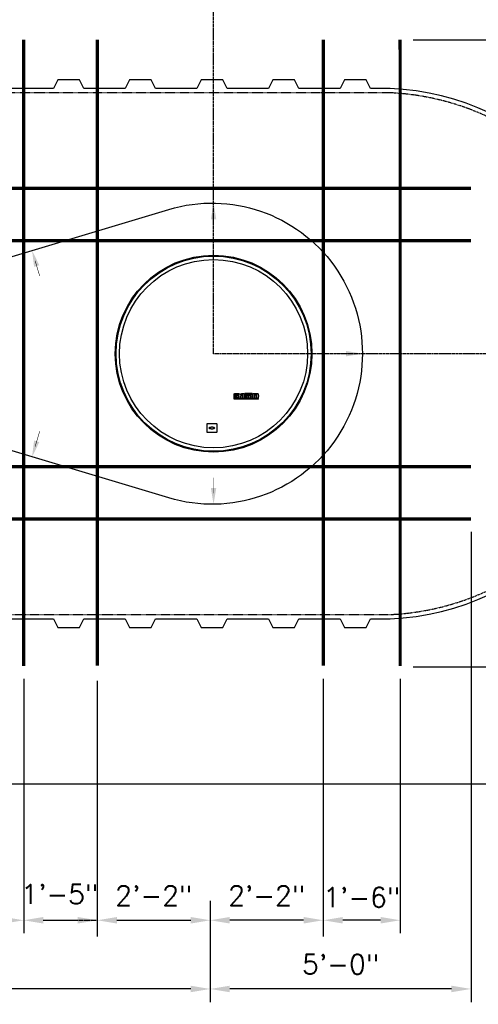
# Model space of a CAD drawing. Extents: x 2360 to 5106, y -824 to 622.
# Tile 12 of 124: x 3553 to 3659, y -245 to -18. Entities that reach past the tile are written whole.
import ezdxf

# ---------------------------------------------------------------- set-up
doc = ezdxf.new("R2010")
doc.units = 0
doc.header["$MEASUREMENT"] = 0
doc.header["$PDSIZE"] = 1
for name, pattern in [('CENTER1', [0.6625, 0.5, -0.075, 0.0125, -0.075]), ('HIDDEN3', [0.1875, 0.125, -0.0625]), ('TANK-SLAB$0$DASHED', [0.75, 0.5, -0.25])]:
    doc.linetypes.add(name, pattern=pattern)
doc.layers.get('DEFPOINTS').update_dxf_attribs({"linetype": 'CONTINUOUS'})
for name, color, linetype in [('CENTERLINE', 3, 'CENTER1'), ('DIM', 3, 'CONTINUOUS'), ('REBAR', 4, 'TANK-SLAB$0$DASHED'), ('TANK-MANHOLE-COVER-40', 2, 'CONTINUOUS'), ('TANK-SLAB', 6, 'CONTINUOUS'), ('TANK-SLOPE', 3, 'CONTINUOUS'), ('TANK-UST', 5, 'CONTINUOUS')]:
    doc.layers.add(name, color=color, linetype=linetype)
doc.styles.add('SIMPLEX', font='simplex')
doc.dimstyles.new('DIM48', dxfattribs={"dimscale": 48, "dimtxt": 0.09375, "dimasz": 0.09375, "dimexe": 0.0625, "dimexo": 0.0625, "dimgap": 0.0625, "dimtad": 1, "dimdec": 4, "dimzin": 3, "dimdsep": 46, "dimlunit": 4, "dimtxsty": 'SIMPLEX', "dimcen": 0, "dimclrd": 3, "dimclre": 3, "dimclrt": 3, "dimadec": 0, "dimazin": 0, "dimtfac": 1, "dimtdec": 4, "dimtofl": 0, "dimtmove": 2, "dimatfit": 3, "dimfxl": 1, "dimfrac": 2, "dimtolj": 1, "dimtzin": 3, "dimarcsym": 0})

# ---------------------------------------------------------------- blocks, each defined once
blk = doc.blocks.new('*D4')
at = {"layer": 'DEFPOINTS', "color": 0, "transparency": 16777216}
for p in [(3090.35, -194.32), (3753.85, -194.32), (3090.35, -290.32)]:
    blk.add_point(p, dxfattribs=at)
at = {"layer": 'DIM', "color": 3, "lineweight": -2, "transparency": 16777216}
for p, q in [((3090.35, -197.32), (3090.35, -293.32)), ((3753.85, -197.32), (3753.85, -293.32)), ((3749.35, -290.32), (3094.85, -290.32))]:
    blk.add_line(p, q, dxfattribs=at)
at = {"layer": 'DIM', "color": 3, "transparency": 16777216}
for points in [[(3094.85, -289.57), (3094.85, -291.07), (3090.35, -290.32)], [(3749.35, -289.57), (3749.35, -291.07), (3753.85, -290.32)]]:
    blk.add_solid(points, dxfattribs=at)
at = {"layer": 'DIM', "color": 3, "transparency": 16777216, "insert": (3422.1, -283.89), "char_height": 4.5, "attachment_point": 5, "style": 'SIMPLEX'}
blk.add_mtext('\\A1;55\'-3 1/2"  (F.V. TANK SLAB)', dxfattribs=at)
blk = doc.blocks.new('*D19')
at = {"layer": 'DEFPOINTS', "color": 0, "transparency": 16777216}
for p in [(3596.87, -225.63), (3596.87, -225.63), (3622.87, -225.63)]:
    blk.add_point(p, dxfattribs=at)
at = {"layer": 'DIM', "color": 3, "lineweight": -2, "transparency": 16777216}
blk.add_line((3618.37, -225.63), (3601.37, -225.63), dxfattribs=at)
at = {"layer": 'DIM', "color": 3, "transparency": 16777216}
for points in [[(3601.37, -224.88), (3601.37, -226.38), (3596.87, -225.63)], [(3618.37, -224.88), (3618.37, -226.38), (3622.87, -225.63)]]:
    blk.add_solid(points, dxfattribs=at)
at = {"layer": 'DIM', "color": 3, "transparency": 16777216, "insert": (3609.87, -219.95), "char_height": 4.5, "attachment_point": 5, "style": 'SIMPLEX'}
blk.add_mtext('\\A1;2\'-2"', dxfattribs=at)
blk = doc.blocks.new('*D20')
at = {"layer": 'DEFPOINTS', "color": 0, "transparency": 16777216}
for p in [(3570.88, -225.63), (3596.87, -225.63), (3596.87, -225.63)]:
    blk.add_point(p, dxfattribs=at)
at = {"layer": 'DIM', "color": 3, "lineweight": -2, "transparency": 16777216}
blk.add_line((3575.38, -225.63), (3592.37, -225.63), dxfattribs=at)
at = {"layer": 'DIM', "color": 3, "transparency": 16777216}
for points in [[(3575.38, -224.88), (3575.38, -226.38), (3570.88, -225.63)], [(3592.37, -224.88), (3592.37, -226.38), (3596.87, -225.63)]]:
    blk.add_solid(points, dxfattribs=at)
at = {"layer": 'DIM', "color": 3, "transparency": 16777216, "insert": (3583.88, -219.95), "char_height": 4.5, "attachment_point": 5, "style": 'SIMPLEX'}
blk.add_mtext('\\A1;2\'-2"', dxfattribs=at)
blk = doc.blocks.new('*D17')
at = {"layer": 'DEFPOINTS', "color": 0, "transparency": 16777216}
for p in [(3656.89, -133.32), (3596.87, -218.16), (3596.87, -241.43)]:
    blk.add_point(p, dxfattribs=at)
at = {"layer": 'DIM', "color": 3, "lineweight": -2, "transparency": 16777216}
for p, q in [((3656.89, -136.32), (3656.89, -244.43)), ((3596.87, -221.16), (3596.87, -244.43)), ((3652.39, -241.43), (3601.37, -241.43))]:
    blk.add_line(p, q, dxfattribs=at)
at = {"layer": 'DIM', "color": 3, "transparency": 16777216}
for points in [[(3601.37, -240.68), (3601.37, -242.18), (3596.87, -241.43)], [(3652.39, -240.68), (3652.39, -242.18), (3656.89, -241.43)]]:
    blk.add_solid(points, dxfattribs=at)
at = {"layer": 'DIM', "color": 3, "transparency": 16777216, "insert": (3626.88, -235.75), "char_height": 4.5, "attachment_point": 5, "style": 'SIMPLEX'}
blk.add_mtext('\\A1;5\'-0"', dxfattribs=at)
blk = doc.blocks.new('*D18')
at = {"layer": 'DEFPOINTS', "color": 0, "transparency": 16777216}
for p in [(3380.84, -241.43), (3380.84, -241.43), (3596.87, -241.43)]:
    blk.add_point(p, dxfattribs=at)
at = {"layer": 'DIM', "color": 3, "lineweight": -2, "transparency": 16777216}
for p, q in [((3592.37, -241.43), (3385.34, -241.43)), ((3596.87, -244.43), (3596.87, -244.43))]:
    blk.add_line(p, q, dxfattribs=at)
at = {"layer": 'DIM', "color": 3, "transparency": 16777216}
for points in [[(3385.34, -240.68), (3385.34, -242.18), (3380.84, -241.43)], [(3592.37, -240.68), (3592.37, -242.18), (3596.87, -241.43)]]:
    blk.add_solid(points, dxfattribs=at)
at = {"layer": 'DIM', "color": 3, "transparency": 16777216, "insert": (3488.86, -235.75), "char_height": 4.5, "attachment_point": 5, "style": 'SIMPLEX'}
blk.add_mtext('\\A1;18\'-0"', dxfattribs=at)
blk = doc.blocks.new('*D21')
at = {"layer": 'DEFPOINTS', "color": 0, "transparency": 16777216}
for p in [(3553.94, -225.63), (3570.88, -225.63), (3570.88, -225.63)]:
    blk.add_point(p, dxfattribs=at)
at = {"layer": 'DIM', "color": 3, "lineweight": -2, "transparency": 16777216}
blk.add_line((3558.44, -225.63), (3566.38, -225.63), dxfattribs=at)
at = {"layer": 'DIM', "color": 3, "transparency": 16777216}
for points in [[(3558.44, -224.88), (3558.44, -226.38), (3553.94, -225.63)], [(3566.38, -224.88), (3566.38, -226.38), (3570.88, -225.63)]]:
    blk.add_solid(points, dxfattribs=at)
at = {"layer": 'DIM', "color": 3, "transparency": 16777216, "insert": (3562.24, -219.63), "char_height": 4.5, "attachment_point": 5, "style": 'SIMPLEX'}
blk.add_mtext('\\A1;1\'-5"', dxfattribs=at)
blk = doc.blocks.new('*D80')
at = {"layer": 'DEFPOINTS', "color": 0, "transparency": 16777216}
for p in [(3525.51, -167.07), (3553.94, -167.13), (3525.51, -225.63)]:
    blk.add_point(p, dxfattribs=at)
at = {"layer": 'DIM', "color": 3, "lineweight": -2, "transparency": 16777216}
for p, q in [((3525.51, -170.07), (3525.51, -228.63)), ((3553.94, -170.13), (3553.94, -228.63)), ((3549.44, -225.63), (3530.01, -225.63))]:
    blk.add_line(p, q, dxfattribs=at)
at = {"layer": 'DIM', "color": 3, "transparency": 16777216}
for points in [[(3530.01, -224.88), (3530.01, -226.38), (3525.51, -225.63)], [(3549.44, -224.88), (3549.44, -226.38), (3553.94, -225.63)]]:
    blk.add_solid(points, dxfattribs=at)
at = {"layer": 'DIM', "color": 3, "transparency": 16777216, "insert": (3539.72, -219.95), "char_height": 4.5, "attachment_point": 5, "style": 'SIMPLEX'}
blk.add_mtext('\\A1;2\'-4"', dxfattribs=at)
blk = doc.blocks.new('*D97')
at = {"layer": 'DEFPOINTS', "color": 0, "transparency": 16777216}
for p in [(3789.87, -95.32), (3789.87, -95.32), (3640.58, -167.32)]:
    blk.add_point(p, dxfattribs=at)
at = {"layer": 'DIM', "color": 3, "lineweight": -2, "transparency": 16777216}
for p, q in [((3789.87, -162.82), (3789.87, -99.82)), ((3643.58, -167.32), (3792.87, -167.32))]:
    blk.add_line(p, q, dxfattribs=at)
at = {"layer": 'DIM', "color": 3, "transparency": 16777216}
for points in [[(3789.12, -99.82), (3790.62, -99.82), (3789.87, -95.32)], [(3789.12, -162.82), (3790.62, -162.82), (3789.87, -167.32)]]:
    blk.add_solid(points, dxfattribs=at)
at = {"layer": 'DIM', "color": 3, "transparency": 16777216, "insert": (3784.2, -131.32), "char_height": 4.5, "attachment_point": 5, "rotation": 90, "style": 'SIMPLEX'}
blk.add_mtext('\\A1;6\'-0"', dxfattribs=at)
blk = doc.blocks.new('*D98')
at = {"layer": 'DEFPOINTS', "color": 0, "transparency": 16777216}
for p in [(3640.58, -23.12), (3789.87, -23.12), (3789.87, -95.32)]:
    blk.add_point(p, dxfattribs=at)
at = {"layer": 'DIM', "color": 3, "lineweight": -2, "transparency": 16777216}
for p, q in [((3643.58, -23.12), (3792.87, -23.12)), ((3789.87, -90.82), (3789.87, -27.62))]:
    blk.add_line(p, q, dxfattribs=at)
at = {"layer": 'DIM', "color": 3, "transparency": 16777216}
for points in [[(3789.12, -27.62), (3790.62, -27.62), (3789.87, -23.12)], [(3789.12, -90.82), (3790.62, -90.82), (3789.87, -95.32)]]:
    blk.add_solid(points, dxfattribs=at)
at = {"layer": 'DIM', "color": 3, "transparency": 16777216, "insert": (3783.45, -59.22), "char_height": 4.5, "attachment_point": 5, "rotation": 90, "style": 'SIMPLEX'}
blk.add_mtext('\\A1;6\'-0 3/16"', dxfattribs=at)
blk = doc.blocks.new('*D99')
at = {"layer": 'DEFPOINTS', "color": 0, "transparency": 16777216}
for p in [(3622.89, -167.13), (3640.58, -167.13), (3622.89, -225.63)]:
    blk.add_point(p, dxfattribs=at)
at = {"layer": 'DIM', "color": 3, "lineweight": -2, "transparency": 16777216}
for p, q in [((3622.89, -170.13), (3622.89, -228.63)), ((3640.58, -170.13), (3640.58, -228.63)), ((3636.08, -225.63), (3627.39, -225.63))]:
    blk.add_line(p, q, dxfattribs=at)
at = {"layer": 'DIM', "color": 3, "transparency": 16777216}
for points in [[(3627.39, -224.88), (3627.39, -226.38), (3622.89, -225.63)], [(3636.08, -224.88), (3636.08, -226.38), (3640.58, -225.63)]]:
    blk.add_solid(points, dxfattribs=at)
at = {"layer": 'DIM', "color": 3, "transparency": 16777216, "insert": (3631.74, -220.35), "char_height": 4.5, "attachment_point": 5, "style": 'SIMPLEX'}
blk.add_mtext('\\A1;1\'-6"', dxfattribs=at)

msp = doc.modelspace()

# ---------------------------------------------------------------- linework, layer by layer
at = {"layer": 'CENTERLINE'}
for p, q in [((3597.63629, -95.31593), (3597.63629, 180.26652)), ((3799.48035, -95.31593), (3597.63629, -95.31593)), ((3558.87615, -225.62658), (3570.87615, -225.62658))]:
    msp.add_line(p, q, dxfattribs=at)
at = {"layer": 'DIM'}
for p, q in [((3570.87615, -170.57179), (3570.87615, -229.37658)), ((3622.87247, -170.57179), (3622.87247, -229.37658))]:
    msp.add_line(p, q, dxfattribs=at)
at = {"layer": 'REBAR', "const_width": 0.75}
for points in [[(3553.9451, -23.1249), (3553.94095, -167.13445)], [(3570.88933, -23.05862), (3570.88518, -167.06817)], [(3622.88565, -23.05931), (3622.8898, -167.06886)], [(3640.57791, -23.1249), (3640.58206, -167.13445)], [(3536.88749, -57.31593), (3656.88749, -57.31593)], [(3536.88749, -69.31593), (3656.88749, -69.31593)], [(3507.38749, -121.31593), (3656.88749, -121.31593)], [(3499.7615, -133.3167), (3656.88749, -133.31593)]]:
    msp.add_lwpolyline(points, dxfattribs=at)
at = {"layer": 'TANK-MANHOLE-COVER-40', "color": 2}
for points in [[(3603.43805, -104.5054), (3603.43805, -104.58883), (3602.50554, -104.58883, 0.414213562), (3602.42702, -104.66735), (3602.42702, -105.62979, 0.414213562), (3602.50554, -105.70831), (3607.97327, -105.70831), (3607.91035, -105.79174), (3602.51045, -105.79174, -0.414213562), (3602.34359, -105.62488), (3602.34359, -104.67226, -0.414213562), (3602.51045, -104.5054)], [(3602.9812, -105.31411), (3602.9812, -105.24074), (3602.51462, -105.24074), (3602.50714, -105.21812), (3602.50363, -105.19709), (3602.49856, -105.16358), (3602.49544, -105.13826), (3602.49427, -105.1141), (3602.49336, -105.08492, -1), (3603.29155, -105.08492), (3603.29102, -105.12487), (3603.2901, -105.17385), (3603.29102, -105.21544), (3603.28362, -105.26812), (3603.27622, -105.31341), (3603.26697, -105.355), (3603.2494, -105.40306), (3603.23367, -105.43171), (3603.2124, -105.46129), (3603.19205, -105.48901), (3603.1643, -105.51674), (3603.13562, -105.538), (3603.1014, -105.56018), (3603.06717, -105.57681), (3603.02277, -105.59345), (3602.97467, -105.60361), (3602.9164, -105.61008), (3602.85535, -105.61101), (3602.80355, -105.61101), (3602.74712, -105.60731), (3602.70365, -105.60177), (3602.6685, -105.59715), (3602.63705, -105.58883), (3602.60468, -105.58143), (3602.5686, -105.57034), (3602.56118, -105.56688), (3602.5256, -105.37241), (3602.57713, -105.38688), (3602.60461, -105.39512), (3602.63301, -105.40244), (3602.67148, -105.40976), (3602.71454, -105.41434), (3602.76675, -105.41617), (3602.80523, -105.41709), (3602.84828, -105.41342), (3602.88309, -105.40702), (3602.9179, -105.39512), (3602.94446, -105.37498), (3602.96192, -105.35747), (3602.97644, -105.3324)], [(3602.74039, -105.08492), (3602.74039, -105.05025, -1), (3603.00715, -105.05025), (3603.00715, -105.08492)], [(3603.33723, -105.56924), (3603.33723, -105.40569), (3603.47404, -105.40569, 0.414213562), (3603.55747, -105.32226), (3603.55747, -105.00511), (3603.33723, -105.00511), (3603.33723, -104.7244), (3603.55747, -104.7244), (3603.55747, -104.55048), (3603.71689, -104.55048, 0.161867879), (3603.97885, -104.85338), (3603.97885, -105.00638), (3603.86746, -105.00638), (3603.86746, -105.4411), (3603.86124, -105.47354), (3603.8537, -105.49903), (3603.8421, -105.5193), (3603.82703, -105.53726), (3603.80963, -105.55406), (3603.78934, -105.57086), (3603.77079, -105.58303), (3603.72788, -105.60041), (3603.69135, -105.60736), (3603.65946, -105.61084), (3603.63221, -105.61084), (3603.59569, -105.61084), (3603.558, -105.61084), (3603.52669, -105.60852), (3603.49422, -105.60446), (3603.46813, -105.59925), (3603.43972, -105.5923), (3603.41015, -105.58593), (3603.37304, -105.57724)], [(3604.26786, -104.69704), (3604.07705, -104.69704, -0.414213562), (3604.01746, -104.63745), (3604.01746, -104.56499, -0.414213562), (3604.07705, -104.5054), (3604.26786, -104.5054, -0.414213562), (3604.32745, -104.56499), (3604.32745, -104.63745, -0.414213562)], [(3604.79166, -105.37241), (3604.84319, -105.38688), (3604.87067, -105.39512), (3604.89906, -105.40244), (3604.93754, -105.40976), (3604.98059, -105.41434), (3605.03281, -105.41617), (3605.07128, -105.41709), (3605.11433, -105.41342), (3605.14914, -105.40702), (3605.18395, -105.39512), (3605.21052, -105.37498), (3605.22798, -105.35747), (3605.2425, -105.3324), (3605.24725, -105.31411), (3605.24725, -105.24074), (3604.78067, -105.24074), (3604.77319, -105.21812), (3604.76968, -105.19709), (3604.76461, -105.16358), (3604.76149, -105.13826), (3604.76032, -105.1141), (3604.75941, -105.08492, -1), (3605.5576, -105.08492), (3605.55708, -105.12487), (3605.55615, -105.17385), (3605.55708, -105.21544), (3605.54968, -105.26812), (3605.54228, -105.31341), (3605.53303, -105.355), (3605.51545, -105.40306), (3605.49973, -105.43171), (3605.47845, -105.46129), (3605.4581, -105.48901), (3605.43035, -105.51674), (3605.40168, -105.538), (3605.36745, -105.56018), (3605.33323, -105.57681), (3605.28883, -105.59345), (3605.24073, -105.60361), (3605.18245, -105.61008), (3605.1214, -105.61101), (3605.0696, -105.61101), (3605.01318, -105.60731), (3604.9697, -105.60177), (3604.93455, -105.59715), (3604.9031, -105.58883), (3604.87073, -105.58143), (3604.83465, -105.57034), (3604.82723, -105.56688)], [(3605.00644, -105.08492), (3605.00644, -105.05025, -1), (3605.2732, -105.05025), (3605.2732, -105.08492)], [(3607.32831, -104.69704), (3607.13751, -104.69704, -0.414213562), (3607.07792, -104.63745), (3607.07792, -104.56499, -0.414213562), (3607.13751, -104.5054), (3607.32831, -104.5054, -0.414213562), (3607.3879, -104.56499), (3607.3879, -104.63745, -0.414213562)]]:
    msp.add_lwpolyline(points, format="xyb", close=True, dxfattribs=at)
for points in [[(3604.32745, -105.59251), (3604.01746, -105.59251), (3604.01746, -104.75325), (3604.32745, -104.75325)], [(3604.71304, -105.59251), (3604.40305, -105.59251), (3604.40305, -104.5054), (3604.71304, -104.5054)], [(3606.55768, -104.58883), (3606.55768, -104.5054), (3604.83942, -104.5054), (3604.83942, -104.58883)], [(3606.48231, -105.19353), (3606.48247, -105.19614), (3606.48264, -105.19878), (3606.48282, -105.20145), (3606.48301, -105.20416), (3606.4832, -105.20688), (3606.4834, -105.20962), (3606.48359, -105.21237), (3606.48378, -105.21513), (3606.48397, -105.21789), (3606.48416, -105.22066), (3606.48436, -105.22346), (3606.48458, -105.22629), (3606.48483, -105.22917), (3606.48512, -105.23211), (3606.48546, -105.23512), (3606.48586, -105.23822), (3606.48631, -105.24141), (3606.48683, -105.24467), (3606.48741, -105.24799), (3606.48803, -105.25134), (3606.48869, -105.2547), (3606.48939, -105.25804), (3606.49013, -105.26136), (3606.49089, -105.26461), (3606.49167, -105.2678), (3606.49248, -105.27091), (3606.49331, -105.27395), (3606.49417, -105.27692), (3606.49507, -105.27983), (3606.496, -105.28266), (3606.49697, -105.28543), (3606.49798, -105.28814), (3606.49904, -105.29079), (3606.50014, -105.29338), (3606.5013, -105.29591), (3606.50251, -105.2984), (3606.50377, -105.30083), (3606.50508, -105.30322), (3606.50645, -105.30557), (3606.50789, -105.30788), (3606.50938, -105.31015), (3606.51093, -105.31238), (3606.51254, -105.31457), (3606.5142, -105.3167), (3606.51593, -105.31876), (3606.5177, -105.32076), (3606.51953, -105.32269), (3606.52142, -105.32454), (3606.52335, -105.3263), (3606.52534, -105.32798), (3606.5274, -105.32959), (3606.52952, -105.33113), (3606.53172, -105.3326), (3606.53401, -105.33402), (3606.53638, -105.33539), (3606.53885, -105.33671), (3606.54141, -105.33798), (3606.54407, -105.33921), (3606.5468, -105.34038), (3606.5496, -105.3415), (3606.55246, -105.34254), (3606.55536, -105.3435), (3606.5583, -105.34438), (3606.56126, -105.34517), (3606.56423, -105.34586), (3606.5672, -105.34646), (3606.57019, -105.34696), (3606.57318, -105.34736), (3606.57618, -105.34767), (3606.57918, -105.34789), (3606.58219, -105.34802), (3606.58519, -105.34807), (3606.5882, -105.34802), (3606.5912, -105.34789), (3606.5942, -105.34767), (3606.5972, -105.34736), (3606.60019, -105.34696), (3606.60318, -105.34646), (3606.60616, -105.34586), (3606.60913, -105.34517), (3606.61208, -105.34438), (3606.61502, -105.3435), (3606.61792, -105.34254), (3606.62078, -105.3415), (3606.62358, -105.34038), (3606.62632, -105.33921), (3606.62897, -105.33798), (3606.63154, -105.33671), (3606.63401, -105.33539), (3606.63638, -105.33402), (3606.63866, -105.3326), (3606.64086, -105.33113), (3606.64299, -105.32959), (3606.64504, -105.32798), (3606.64703, -105.3263), (3606.64897, -105.32454), (3606.65085, -105.32269), (3606.65268, -105.32076), (3606.65446, -105.31876), (3606.65618, -105.3167), (3606.65785, -105.31457), (3606.65946, -105.31238), (3606.66101, -105.31015), (3606.6625, -105.30788), (3606.66393, -105.30557), (3606.6653, -105.30322), (3606.66662, -105.30083), (3606.66788, -105.2984), (3606.66909, -105.29591), (3606.67024, -105.29338), (3606.67135, -105.29079), (3606.6724, -105.28814), (3606.67342, -105.28543), (3606.67439, -105.28266), (3606.67532, -105.27983), (3606.67621, -105.27692), (3606.67708, -105.27395), (3606.67791, -105.27091), (3606.67871, -105.2678), (3606.6795, -105.26461), (3606.68026, -105.26136), (3606.68099, -105.25804), (3606.68169, -105.2547), (3606.68236, -105.25134), (3606.68298, -105.24799), (3606.68355, -105.24467), (3606.68407, -105.24141), (3606.68453, -105.23822), (3606.68492, -105.23512), (3606.68526, -105.23211), (3606.68555, -105.22917), (3606.6858, -105.22629), (3606.68602, -105.22346), (3606.68623, -105.22066), (3606.68642, -105.21789), (3606.6866, -105.21513), (3606.68679, -105.21237), (3606.68699, -105.20962), (3606.68718, -105.20688), (3606.68738, -105.20416), (3606.68757, -105.20145), (3606.68775, -105.19878), (3606.68792, -105.19614), (3606.68807, -105.19353), (3606.68821, -105.19097), (3606.68833, -105.18844), (3606.68843, -105.18594), (3606.68852, -105.18348), (3606.68858, -105.18103), (3606.68863, -105.1786), (3606.68866, -105.17618), (3606.68867, -105.17377), (3606.68866, -105.17135), (3606.68863, -105.16893), (3606.68858, -105.1665), (3606.68852, -105.16406), (3606.68843, -105.16159), (3606.68833, -105.1591), (3606.68821, -105.15657), (3606.68807, -105.15401), (3606.68792, -105.1514), (3606.68775, -105.14876), (3606.68757, -105.14608), (3606.68738, -105.14338), (3606.68718, -105.14065), (3606.68699, -105.13791), (3606.68679, -105.13516), (3606.6866, -105.1324), (3606.68642, -105.12964), (3606.68623, -105.12687), (3606.68602, -105.12408), (3606.6858, -105.12124), (3606.68555, -105.11836), (3606.68526, -105.11542), (3606.68492, -105.11241), (3606.68453, -105.10931), (3606.68407, -105.10612), (3606.68355, -105.10286), (3606.68298, -105.09955), (3606.68236, -105.0962), (3606.68169, -105.09284), (3606.68099, -105.08949), (3606.68026, -105.08618), (3606.6795, -105.08292), (3606.67871, -105.07973), (3606.67791, -105.07662), (3606.67708, -105.07358), (3606.67621, -105.07061), (3606.67532, -105.06771), (3606.67439, -105.06487), (3606.67342, -105.0621), (3606.6724, -105.05939), (3606.67135, -105.05675), (3606.67024, -105.05416), (3606.66909, -105.05162), (3606.66788, -105.04914), (3606.66662, -105.0467), (3606.6653, -105.04431), (3606.66393, -105.04196), (3606.6625, -105.03965), (3606.66101, -105.03738), (3606.65946, -105.03515), (3606.65785, -105.03297), (3606.65618, -105.03084), (3606.65446, -105.02877), (3606.65268, -105.02677), (3606.65085, -105.02484), (3606.64897, -105.023), (3606.64703, -105.02123), (3606.64504, -105.01955), (3606.64299, -105.01794), (3606.64086, -105.01641), (3606.63866, -105.01493), (3606.63638, -105.01351), (3606.63401, -105.01215), (3606.63154, -105.01083), (3606.62897, -105.00955), (3606.62632, -105.00832), (3606.62358, -105.00715), (3606.62078, -105.00604), (3606.61792, -105.005), (3606.61502, -105.00403), (3606.61208, -105.00315), (3606.60913, -105.00236), (3606.60616, -105.00167), (3606.60318, -105.00108), (3606.60019, -105.00058), (3606.5972, -105.00017), (3606.5942, -104.99986), (3606.5912, -104.99964), (3606.5882, -104.99951), (3606.58519, -104.99947), (3606.58219, -104.99951), (3606.57918, -104.99964), (3606.57618, -104.99986), (3606.57318, -105.00017), (3606.57019, -105.00058), (3606.5672, -105.00108), (3606.56423, -105.00167), (3606.56126, -105.00236), (3606.5583, -105.00315), (3606.55536, -105.00403), (3606.55246, -105.005), (3606.5496, -105.00604), (3606.5468, -105.00715), (3606.54407, -105.00832), (3606.54141, -105.00955), (3606.53885, -105.01083), (3606.53638, -105.01215), (3606.53401, -105.01351), (3606.53172, -105.01493), (3606.52952, -105.01641), (3606.5274, -105.01794), (3606.52534, -105.01955), (3606.52335, -105.02123), (3606.52142, -105.023), (3606.51953, -105.02484), (3606.5177, -105.02677), (3606.51593, -105.02877), (3606.5142, -105.03084), (3606.51254, -105.03297), (3606.51093, -105.03515), (3606.50938, -105.03738), (3606.50789, -105.03965), (3606.50645, -105.04196), (3606.50508, -105.04431), (3606.50377, -105.0467), (3606.50251, -105.04914), (3606.5013, -105.05162), (3606.50014, -105.05416), (3606.49904, -105.05675), (3606.49798, -105.05939), (3606.49697, -105.0621), (3606.496, -105.06487), (3606.49507, -105.06771), (3606.49417, -105.07061), (3606.49331, -105.07358), (3606.49248, -105.07662), (3606.49167, -105.07973), (3606.49089, -105.08292), (3606.49013, -105.08618), (3606.48939, -105.08949), (3606.48869, -105.09284), (3606.48803, -105.0962), (3606.48741, -105.09955), (3606.48683, -105.10286), (3606.48631, -105.10612), (3606.48586, -105.10931), (3606.48546, -105.11241), (3606.48512, -105.11542), (3606.48483, -105.11836), (3606.48458, -105.12124), (3606.48436, -105.12408), (3606.48416, -105.12687), (3606.48397, -105.12964), (3606.48378, -105.1324), (3606.48359, -105.13516), (3606.4834, -105.13791), (3606.4832, -105.14065), (3606.48301, -105.14338), (3606.48282, -105.14608), (3606.48264, -105.14876), (3606.48247, -105.1514), (3606.48231, -105.15401), (3606.48218, -105.15657), (3606.48206, -105.1591), (3606.48195, -105.16159), (3606.48187, -105.16406), (3606.4818, -105.1665), (3606.48175, -105.16893), (3606.48172, -105.17135), (3606.48171, -105.17377), (3606.48172, -105.17618), (3606.48175, -105.1786), (3606.4818, -105.18103), (3606.48187, -105.18348), (3606.48195, -105.18594), (3606.48206, -105.18844), (3606.48218, -105.19097)], [(3607.3879, -105.59251), (3607.07792, -105.59251), (3607.07792, -104.75325), (3607.3879, -104.75325)]]:
    msp.add_lwpolyline(points, close=True, dxfattribs=at)
for points in [[(3605.83474, -104.99301), (3605.84053, -104.99301), (3605.84053, -104.73201), (3606.11175, -104.73201), (3606.11175, -105.59251), (3605.80176, -105.59251), (3605.80176, -105.23065, 0.414213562), (3605.63491, -105.0638), (3605.59121, -105.0638), (3605.59121, -104.73201, -0.015514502), (3605.60479, -104.72517, -0.024733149), (3605.61362, -104.72158, -0.005945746), (3605.62928, -104.71631, -0.012869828), (3605.63661, -104.71415, -0.049413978), (3605.65309, -104.71145, -0.053929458), (3605.66838, -104.71213, -0.036627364), (3605.68288, -104.71544, -0.042564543), (3605.69475, -104.72023, -0.006290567), (3605.70511, -104.72564, -0.008872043), (3605.71233, -104.72969, -0.009321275), (3605.72386, -104.73672, -0.009741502), (3605.73464, -104.74387, -0.028906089), (3605.74484, -104.75184, -0.027693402), (3605.75447, -104.7613, -0.026629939), (3605.76355, -104.77239, -0.041647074), (3605.76834, -104.78021, -0.000264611), (3605.77328, -104.79006, -0.00016335), (3605.78129, -104.80602, -0.000116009), (3605.7905, -104.82443, -0.000665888), (3605.79211, -104.82764, -0.034842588), (3605.7947, -104.83392, -0.014153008), (3605.79954, -104.84993, -0.001675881), (3605.80326, -104.8638, 0.003030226), (3605.80698, -104.87768, 0.000398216), (3605.8107, -104.89116, -0.000723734), (3605.81442, -104.90464, -0.001660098), (3605.8188, -104.92087, -0.006697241), (3605.81982, -104.92491, -0.003793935), (3605.82069, -104.92866, -0.000692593), (3605.82523, -104.94923, -0.000271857), (3605.82578, -104.95173, -0.000019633), (3605.83335, -104.98638, -0.002677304), (3605.83442, -104.99142, -0.000101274), (3605.83475, -104.99301)], [(3607.93136, -104.67906), (3607.93136, -104.93248), (3608.01289, -104.93248), (3608.01289, -105.15249), (3607.93136, -105.15249), (3607.93136, -105.59251), (3607.62137, -105.59251), (3607.62137, -105.15249), (3607.44314, -105.15249), (3607.44314, -104.93248), (3607.62137, -104.93248), (3607.62137, -104.75663, 0.414213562), (3607.56178, -104.69704), (3607.44314, -104.69704), (3607.44314, -104.5054)]]:
    msp.add_lwpolyline(points, format="xyb", dxfattribs=at)
for points in [[(3606.69825, -104.95716), (3606.69744, -104.9528), (3606.6957, -104.94401), (3606.69386, -104.93525), (3606.69193, -104.92657), (3606.68994, -104.91804), (3606.6879, -104.9097), (3606.68579, -104.90155), (3606.68361, -104.89359), (3606.68136, -104.88582), (3606.67901, -104.87823), (3606.67658, -104.8708), (3606.67404, -104.86355), (3606.67138, -104.85646), (3606.66861, -104.84954), (3606.66572, -104.84276), (3606.6627, -104.83612), (3606.65954, -104.82962), (3606.65624, -104.82325), (3606.6528, -104.81699), (3606.6492, -104.81084), (3606.64546, -104.8048), (3606.64155, -104.79885), (3606.63749, -104.79301), (3606.63328, -104.78729), (3606.62892, -104.78172), (3606.62441, -104.77631), (3606.61976, -104.77107), (3606.61497, -104.76603), (3606.61004, -104.7612), (3606.60497, -104.75658), (3606.59976, -104.75218), (3606.59438, -104.74797), (3606.58882, -104.74394), (3606.58306, -104.74008), (3606.57708, -104.73637), (3606.57088, -104.7328), (3606.56442, -104.72935), (3606.5577, -104.726), (3606.55075, -104.72279), (3606.54359, -104.71972), (3606.53626, -104.71681), (3606.52878, -104.71408), (3606.52118, -104.71156), (3606.5135, -104.70925), (3606.50576, -104.70719), (3606.49799, -104.70538), (3606.49019, -104.70382), (3606.48237, -104.70252), (3606.47454, -104.70146), (3606.46669, -104.70064), (3606.45884, -104.70006), (3606.45097, -104.69972), (3606.44311, -104.6996), (3606.43524, -104.69972), (3606.42738, -104.70006), (3606.41952, -104.70064), (3606.41167, -104.70146), (3606.40384, -104.70252), (3606.39603, -104.70382), (3606.38823, -104.70538), (3606.38046, -104.70719), (3606.37272, -104.70925), (3606.36503, -104.71156), (3606.35744, -104.71408), (3606.34996, -104.71681), (3606.34262, -104.71972), (3606.33547, -104.72279), (3606.32851, -104.726), (3606.3218, -104.72935), (3606.31534, -104.7328), (3606.30913, -104.73637), (3606.30316, -104.74008), (3606.29739, -104.74394), (3606.29183, -104.74797), (3606.28645, -104.75218), (3606.28124, -104.75658), (3606.27618, -104.7612), (3606.27125, -104.76603), (3606.26646, -104.77107), (3606.26181, -104.77631), (3606.2573, -104.78172), (3606.25294, -104.78729), (3606.24872, -104.79301), (3606.24466, -104.79885), (3606.24076, -104.8048), (3606.23701, -104.81084), (3606.23342, -104.81699), (3606.22998, -104.82325), (3606.22668, -104.82962), (3606.22352, -104.83612), (3606.2205, -104.84276), (3606.2176, -104.84954), (3606.21483, -104.85646), (3606.21218, -104.86355), (3606.20964, -104.8708), (3606.2072, -104.87823), (3606.20486, -104.88582), (3606.2026, -104.89359), (3606.20043, -104.90155), (3606.19832, -104.9097), (3606.19627, -104.91804), (3606.19428, -104.92657), (3606.19236, -104.93525), (3606.19052, -104.94401), (3606.18878, -104.9528), (3606.18715, -104.96156), (3606.18565, -104.97024), (3606.1843, -104.97878), (3606.1831, -104.98712), (3606.18206, -104.99523), (3606.18118, -105.00312), (3606.18042, -105.01081), (3606.17976, -105.01835), (3606.17918, -105.02577), (3606.17866, -105.03309), (3606.17816, -105.04034), (3606.17767, -105.04757), (3606.17717, -105.05478), (3606.17666, -105.06198), (3606.17615, -105.06916), (3606.17564, -105.07629), (3606.17515, -105.08336), (3606.17468, -105.09037), (3606.17423, -105.09728), (3606.17383, -105.10411), (3606.17347, -105.11082), (3606.17315, -105.11743), (3606.17288, -105.12396), (3606.17266, -105.13042), (3606.17248, -105.13682), (3606.17235, -105.14318), (3606.17228, -105.14951), (3606.17225, -105.15583), (3606.17228, -105.16215), (3606.17235, -105.16848), (3606.17248, -105.17484), (3606.17266, -105.18125), (3606.17288, -105.1877), (3606.17315, -105.19423), (3606.17347, -105.20085), (3606.17383, -105.20756), (3606.17423, -105.21438), (3606.17468, -105.2213), (3606.17515, -105.2283), (3606.17564, -105.23538), (3606.17615, -105.24251), (3606.17666, -105.24968), (3606.17717, -105.25688), (3606.17767, -105.2641), (3606.17816, -105.27132), (3606.17866, -105.27858), (3606.17918, -105.2859), (3606.17976, -105.29331), (3606.18042, -105.30085), (3606.18118, -105.30855), (3606.18206, -105.31643), (3606.1831, -105.32454), (3606.1843, -105.33289), (3606.18565, -105.34143), (3606.18715, -105.35011), (3606.18878, -105.35887), (3606.19052, -105.36766), (3606.19236, -105.37642), (3606.19428, -105.38509), (3606.19627, -105.39362), (3606.19832, -105.40196), (3606.20043, -105.41011), (3606.2026, -105.41807), (3606.20486, -105.42584), (3606.2072, -105.43344), (3606.20964, -105.44086), (3606.21218, -105.44811), (3606.21483, -105.4552), (3606.2176, -105.46213), (3606.2205, -105.46891), (3606.22352, -105.47554), (3606.22668, -105.48204), (3606.22998, -105.48842), (3606.23342, -105.49468), (3606.23701, -105.50082), (3606.24076, -105.50687), (3606.24466, -105.51282), (3606.24872, -105.51866), (3606.25294, -105.52437), (3606.2573, -105.52994), (3606.26181, -105.53536), (3606.26646, -105.54059), (3606.27125, -105.54563), (3606.27618, -105.55047), (3606.28124, -105.55508), (3606.28645, -105.55949), (3606.29183, -105.56369), (3606.29739, -105.56772), (3606.30316, -105.57158), (3606.30913, -105.57529), (3606.31534, -105.57887), (3606.3218, -105.58232), (3606.32851, -105.58566), (3606.33547, -105.58888), (3606.34262, -105.59195), (3606.34996, -105.59486), (3606.35744, -105.59758), (3606.36503, -105.60011), (3606.37272, -105.60241), (3606.38046, -105.60448), (3606.38823, -105.60629), (3606.39603, -105.60784), (3606.40384, -105.60915), (3606.41167, -105.61021), (3606.41952, -105.61103), (3606.42738, -105.6116), (3606.43524, -105.61195), (3606.44311, -105.61206), (3606.45097, -105.61195), (3606.45884, -105.6116), (3606.46669, -105.61103), (3606.47454, -105.61021), (3606.48237, -105.60915), (3606.49019, -105.60784), (3606.49799, -105.60629), (3606.50576, -105.60448), (3606.5135, -105.60241), (3606.52118, -105.60011), (3606.52878, -105.59758), (3606.53626, -105.59486), (3606.54359, -105.59195), (3606.55075, -105.58888), (3606.5577, -105.58566), (3606.56442, -105.58232), (3606.57088, -105.57887), (3606.57708, -105.57529), (3606.58306, -105.57158), (3606.58882, -105.56772), (3606.59438, -105.56369), (3606.59976, -105.55949), (3606.60497, -105.55508), (3606.61004, -105.55047), (3606.61497, -105.54563), (3606.61976, -105.54059), (3606.62441, -105.53536), (3606.62892, -105.52994), (3606.63328, -105.52437), (3606.63749, -105.51866), (3606.64155, -105.51282), (3606.64546, -105.50687), (3606.6492, -105.50082), (3606.6528, -105.49468), (3606.65624, -105.48842), (3606.65954, -105.48204), (3606.6627, -105.47554), (3606.66572, -105.46891), (3606.66861, -105.46213), (3606.67138, -105.4552), (3606.67404, -105.44811), (3606.67658, -105.44086), (3606.67901, -105.43344), (3606.68136, -105.42584), (3606.68361, -105.41807), (3606.68579, -105.41011), (3606.6879, -105.40196), (3606.68994, -105.39362), (3606.69193, -105.38509), (3606.69386, -105.37642), (3606.6957, -105.36766), (3606.69744, -105.35887), (3606.69825, -105.35451)], [(3606.69825, -104.95716), (3606.69825, -104.5054), (3607.00824, -104.5054), (3607.00824, -105.59251), (3606.69825, -105.59251), (3606.69825, -105.35451)], [(3607.44314, -104.5054), (3607.4608, -104.5031), (3607.47624, -104.50112), (3607.48976, -104.49944), (3607.50167, -104.49802), (3607.51224, -104.49684), (3607.5218, -104.49587), (3607.53063, -104.49507), (3607.53902, -104.49442), (3607.54724, -104.49389), (3607.55534, -104.49346), (3607.56335, -104.49313), (3607.57128, -104.49287), (3607.57916, -104.49268), (3607.58699, -104.49255), (3607.5948, -104.49245), (3607.60261, -104.49238), (3607.61043, -104.49233), (3607.61828, -104.49231), (3607.6262, -104.49232), (3607.63418, -104.49236), (3607.64226, -104.49247), (3607.65046, -104.49263), (3607.6588, -104.49286), (3607.66729, -104.49317), (3607.67593, -104.49356), (3607.68467, -104.49404), (3607.69341, -104.49461), (3607.70207, -104.49526), (3607.71056, -104.49599), (3607.7188, -104.4968), (3607.72669, -104.49768), (3607.73416, -104.49864), (3607.74113, -104.49968), (3607.74765, -104.50078), (3607.75376, -104.50195), (3607.75951, -104.50318), (3607.76496, -104.50447), (3607.77017, -104.50582), (3607.77518, -104.50721), (3607.78004, -104.50866), (3607.78482, -104.51015), (3607.78951, -104.5117), (3607.79412, -104.51332), (3607.79866, -104.51503), (3607.80314, -104.51685), (3607.80755, -104.51878), (3607.81191, -104.52084), (3607.81622, -104.52305), (3607.82048, -104.52542), (3607.82468, -104.52791), (3607.82878, -104.5305), (3607.83276, -104.53315), (3607.83661, -104.53583), (3607.84029, -104.5385), (3607.84379, -104.54114), (3607.84707, -104.54371), (3607.85014, -104.54619), (3607.85302, -104.5486), (3607.85579, -104.55098), (3607.85849, -104.55337), (3607.86118, -104.55581), (3607.86392, -104.55832), (3607.86677, -104.56095), (3607.86978, -104.56374), (3607.873, -104.56671), (3607.87638, -104.56985), (3607.87988, -104.57316), (3607.88345, -104.57663), (3607.88703, -104.58023), (3607.89057, -104.58396), (3607.89403, -104.5878), (3607.89735, -104.59175), (3607.90048, -104.59579), (3607.90344, -104.59995), (3607.90624, -104.60427), (3607.90888, -104.60877), (3607.91138, -104.61351), (3607.91375, -104.61849), (3607.91601, -104.62377), (3607.91817, -104.62938), (3607.92024, -104.63532), (3607.92221, -104.64153), (3607.92407, -104.64791), (3607.92581, -104.65437), (3607.92742, -104.66081), (3607.92889, -104.66713), (3607.93021, -104.67325), (3607.93136, -104.67906)]]:
    msp.add_lwpolyline(points, dxfattribs=at)
at = {"layer": 'TANK-MANHOLE-COVER-40', "color": 2, "linetype": 'Continuous', "flags": 128}
for points in [[(3598.34418, -113.3868, 0.414213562), (3598.44261, -113.28838), (3598.44261, -111.51672, 0.414213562), (3598.34418, -111.4183), (3596.17883, -111.4183, 0.414213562), (3596.0804, -111.51672), (3596.0804, -113.28838, 0.414213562), (3596.17883, -113.3868)], [(3597.4726, -112.57971, -0.466252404), (3597.05041, -112.57971), (3596.71883, -112.57971, -0.159100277), (3596.71883, -112.22538), (3597.05041, -112.22538, -0.466252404), (3597.4726, -112.22538), (3597.80418, -112.22538, -0.159100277), (3597.80418, -112.57971)]]:
    msp.add_lwpolyline(points, format="xyb", close=True, dxfattribs=at)
at = {"layer": 'TANK-MANHOLE-COVER-40', "color": 4, "linetype": 'Continuous'}
msp.add_circle((3597.63629, -95.31593), 22.63902, dxfattribs=at)
at = {"layer": 'TANK-MANHOLE-COVER-40', "color": 1, "linetype": 'Continuous'}
msp.add_circle((3597.63629, -95.31593), 22.44094, dxfattribs=at)
at = {"layer": 'TANK-MANHOLE-COVER-40', "color": 2, "linetype": 'Continuous'}
msp.add_circle((3597.63629, -95.31593), 21.65354, dxfattribs=at)
at = {"layer": 'TANK-SLAB'}
msp.add_lwpolyline([(3090.3476, -194.31593), (3090.3476, 165.68407), (3753.85417, 165.68407), (3753.85417, -194.31593)], close=True, dxfattribs=at)
at = {"layer": 'TANK-SLOPE'}
msp.add_lwpolyline([(3534.32725, -112.6258, -0.744369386), (3534.32679, -78.00774), (3587.32208, -62.13356, -1.343419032), (3587.32296, -128.49857)], format="xyb", close=True, dxfattribs=at)
at = {"layer": 'TANK-SLOPE', "const_width": 0.125}
for points in [[(3597.63629, -63.17894), (3597.63629, -66.81973)], [(3556.57434, -73.95347), (3557.61904, -77.44115)], [(3629.40053, -95.31547), (3625.75974, -95.31547)], [(3556.57434, -116.6784), (3557.61904, -113.19072)], [(3597.63629, -127.45496), (3597.63629, -123.81417)]]:
    msp.add_lwpolyline(points, dxfattribs=at)
at = {"layer": 'TANK-SLOPE'}
for points in [[(3598.26129, -64.42894), (3597.63629, -60.67894), (3597.01129, -64.42894)], [(3557.53174, -74.97156), (3555.85698, -71.5586), (3556.3343, -75.33024)], [(3628.15053, -95.94047), (3631.90053, -95.31547), (3628.15053, -94.69047)], [(3557.53174, -115.66031), (3555.85698, -119.07327), (3556.3343, -115.30163)], [(3598.26129, -126.20496), (3597.63629, -129.95496), (3597.01129, -126.20496)]]:
    msp.add_solid(points, dxfattribs=at)
at = {"layer": 'TANK-UST'}
msp.add_lwpolyline([(3551.2615, -156.31593), (3560.7615, -156.31593), (3561.7615, -158.31593), (3566.7615, -158.31593), (3567.7615, -156.31593), (3577.2615, -156.31593), (3578.2615, -158.31593), (3583.2615, -158.31593), (3584.2615, -156.31593), (3593.7615, -156.31593), (3594.7615, -158.31593), (3599.7615, -158.31593), (3600.7615, -156.31593), (3610.2615, -156.31593), (3611.2615, -158.31593), (3616.2615, -158.31593), (3617.2615, -156.31593), (3626.7615, -156.31593), (3627.7615, -158.31593), (3632.7615, -158.31593), (3633.7615, -156.31593), (3638.27817, -156.31593, 0.954644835), (3638.27817, -34.31593), (3633.7615, -34.31593), (3632.7615, -32.31593), (3627.7615, -32.31593), (3626.7615, -34.31593), (3617.2615, -34.31593), (3616.2615, -32.31593), (3611.2615, -32.31593), (3610.2615, -34.31593), (3600.7615, -34.31593), (3599.7615, -32.31593), (3594.7615, -32.31593), (3593.7615, -34.31593), (3584.2615, -34.31593), (3583.2615, -32.31593), (3578.2615, -32.31593), (3577.2615, -34.31593), (3567.7615, -34.31593), (3566.7615, -32.31593), (3561.7615, -32.31593), (3560.7615, -34.31593), (3551.2615, -34.31593)], format="xyb", dxfattribs=at)
at = {"layer": 'TANK-UST', "color": 2, "linetype": 'HIDDEN3'}
msp.add_lwpolyline([(3633.7615, -155.31593), (3638.2547, -155.31593, 0.954280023), (3638.2547, -35.31593), (3633.7615, -35.31593), (3408.7615, -35.31593), (3404.24879, -35.31593, 0.95395472), (3404.24879, -155.31593), (3408.7615, -155.31593)], format="xyb", close=True, dxfattribs=at)

# ---------------------------------------------------------------- dimensions: what is measured, and where the dimension line sits
at = {"layer": 'DIM'}
for base, p1, p2, angle, picture, middle in [((3789.87431, -23.1249), (3789.87431, -95.31593), (3640.57791, -23.1249), 90, '*D98', (3783.44574, -59.22042)), ((3789.874311, -95.315935), (3640.582063, -167.315776), (3789.874311, -95.315935), 90, '*D97', (3784.195739, -131.315855)), ((3596.87431, -241.43134), (3656.88749, -133.31593), (3596.87431, -218.15641), 180, '*D17', (3626.8809, -235.75277)), ((3596.87431, -225.62658), (3570.87615, -225.62658), (3596.87431, -225.62658), 0, '*D20', (3583.87523, -219.94801)), ((3596.87431, -225.62658), (3622.87247, -225.62658), (3596.87431, -225.62658), 180, '*D19', (3609.87339, -219.94801))]:
    dim = msp.add_linear_dim(base=base, p1=p1, p2=p2, angle=angle, dimstyle='DIM48', dxfattribs=at)
    dim.commit()
    dim.dimension.update_dxf_attribs({"geometry": picture, "text_midpoint": middle})
for base, p1, p2, text, picture, middle in [((3525.50505, -225.62658), (3553.94095, -167.13445), (3525.50505, -167.06688), '2\'-4"', '*D80', (3539.723, -219.94801)), ((3090.3476, -290.31593), (3753.85417, -194.31593), (3090.3476, -194.31593), '55\'-3 1/2"  (F.V. TANK SLAB)', '*D4', (3422.10089, -283.88736)), ((3380.83937, -241.43211), (3596.87431, -241.43134), (3380.83937, -241.43211), '18\'-0"', '*D18', (3488.85684, -235.75354))]:
    dim = msp.add_linear_dim(base=base, p1=p1, p2=p2, angle=180, text=text, dimstyle='DIM48', dxfattribs=at)
    dim.commit()
    dim.dimension.update_dxf_attribs({"geometry": picture, "text_midpoint": middle})
for base, p1, p2, angle, text, picture, middle in [((3622.8898, -225.62658), (3640.58206, -167.13445), (3622.8898, -167.13496), 180, '1\'-6"', '*D99', (3631.73593, -220.35237)), ((3570.87615, -225.62658), (3553.94095, -225.62658), (3570.87615, -225.62658), 0, '1\'-5"', '*D21', (3562.24282, -219.62868))]:
    dim = msp.add_linear_dim(base=base, p1=p1, p2=p2, angle=angle, text=text, dimstyle='DIM48', dxfattribs=at)
    dim.commit()
    dim.dimension.update_dxf_attribs({"geometry": picture, "text_midpoint": middle, "dimtype": 160})

doc.saveas('drawing.dxf')
